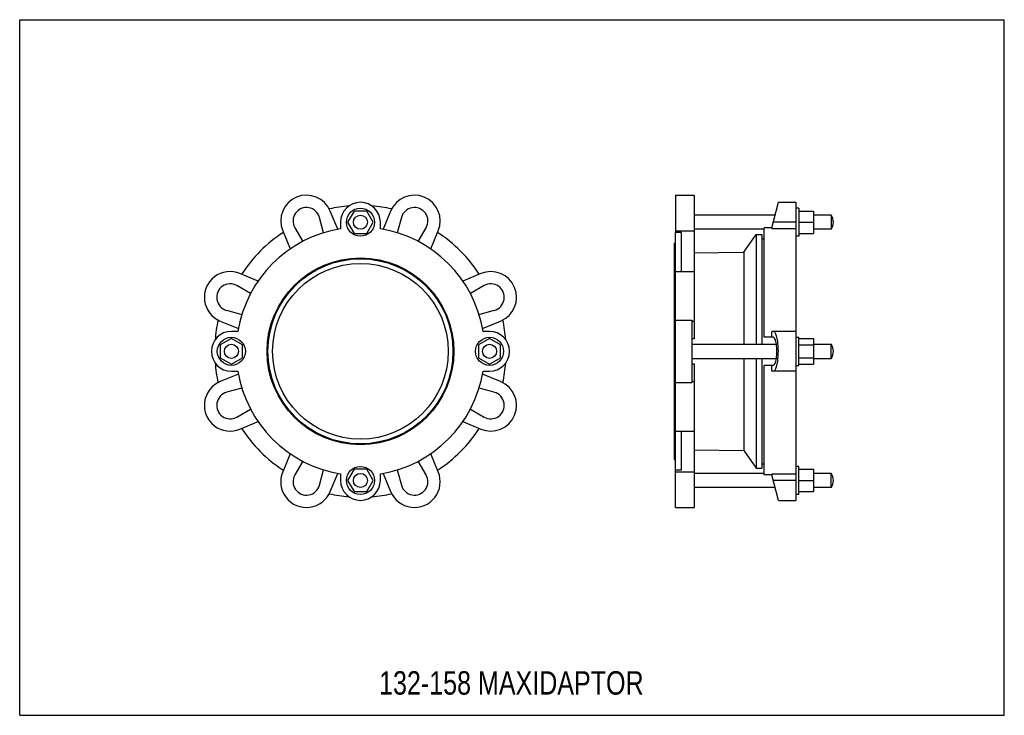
# Model space of a CAD drawing. Header units: millimetres. Extents: x 0 to 841, y 0 to 594.
import ezdxf

# ---------------------------------------------------------------- set-up
doc = ezdxf.new("R2010")
doc.units = ezdxf.units.MM
doc.header["$LTSCALE"] = 46.255
doc.layers.get('0').update_dxf_attribs({"linetype": 'CONTINUOUS'})
doc.layers.add('02___PRT_ALL_AXES', color=7, linetype='CONTINUOUS')
doc.styles.get("Standard").update_dxf_attribs({"font": 'txt', "width": 0.8})

msp = doc.modelspace()

# ---------------------------------------------------------------- linework, layer by layer
at = {"color": 7, "linetype": 'Continuous'}
for p, q in [((0, 0), (0, 594)), ((0, 594), (841, 594)), ((841, 0), (841, 594)), ((560.01, 444.13), (560.01, 413.71)), ((642.51, 416.17), (648.01, 438.06)), ((648.01, 438.06), (663.01, 438.06)), ((663.01, 438.05), (663.01, 183.56)), ((285.58, 430.56), (280.09, 421.06)), ((296.55, 430.56), (285.58, 430.56)), ((302.03, 421.06), (296.55, 430.56)), ((665.51, 430.56), (677.96, 430.56)), ((677.96, 430.56), (677.96, 411.56)), ((259.57, 412.07), (256.05, 425.13)), ((274.06, 421.06), (274.06, 415.48)), ((280.09, 421.06), (285.58, 411.56)), ((296.55, 411.56), (302.03, 421.06)), ((308.06, 415.48), (308.06, 421.06)), ((326.07, 425.13), (322.55, 412.07)), ((663.01, 421.06), (643.74, 421.06)), ((665.51, 421.06), (677.96, 421.06)), ((693.01, 427.06), (677.96, 427.06)), ((234.98, 416.4), (241.73, 404.68)), ((340.4, 404.68), (347.15, 416.4)), ((560.01, 177.48), (560.01, 412.31)), ((565.01, 412.31), (565.01, 378.92)), ((636.01, 322.81), (636.01, 416.17)), ((642.51, 416.17), (636.01, 416.17)), ((642.51, 416.17), (642.51, 415.48)), ((663.01, 415.48), (642.51, 415.48)), ((693.01, 415.06), (677.96, 415.06)), ((285.58, 411.56), (296.55, 411.56)), ((634.01, 406.86), (636.01, 406.86)), ((665.51, 411.56), (677.96, 411.56)), ((576.01, 394.96), (618.48, 395.52)), ((560.01, 378.92), (576.01, 378.92)), ((576.01, 378.92), (576.01, 321.57)), ((203.66, 370.82), (188.16, 377.24)), ((393.97, 377.24), (378.46, 370.82)), ((197.19, 360.14), (185.47, 366.89)), ((396.66, 366.89), (384.94, 360.14)), ((176.74, 345.82), (189.8, 342.3)), ((392.33, 342.3), (405.38, 345.82)), ((171.32, 336.59), (186.83, 330.17)), ((395.3, 330.17), (410.81, 336.59)), ((560.01, 337.47), (574.01, 337.47)), ((574.01, 337.47), (574.01, 284.14)), ((574.01, 336.59), (576.01, 336.59)), ((186.39, 327.81), (180.81, 327.81)), ((401.31, 321.78), (391.81, 316.29)), ((401.31, 327.81), (395.74, 327.81)), ((410.81, 316.29), (401.31, 321.78)), ((576.01, 321.57), (574.01, 321.56)), ((643.74, 322.81), (636.01, 322.81)), ((642.51, 322.81), (642.51, 327.81)), ((663.01, 327.81), (642.51, 327.81)), ((391.81, 316.29), (391.81, 305.32)), ((410.81, 305.32), (410.81, 316.29)), ((391.81, 305.32), (401.31, 299.84)), ((401.31, 299.84), (410.81, 305.32)), ((574.01, 300.06), (576.01, 300.05)), ((576.01, 300.05), (576.01, 177.48)), ((643.74, 298.81), (636.01, 298.81)), ((636.01, 205.44), (636.01, 298.81)), ((642.51, 293.81), (642.51, 298.81)), ((186.83, 291.44), (171.32, 285.02)), ((180.81, 293.81), (186.39, 293.81)), ((410.81, 285.02), (395.3, 291.44)), ((395.74, 293.81), (401.31, 293.81)), ((663.01, 293.81), (642.51, 293.81)), ((189.8, 279.32), (176.74, 275.8)), ((405.38, 275.8), (392.33, 279.32)), ((560.01, 284.14), (574.01, 284.14)), ((574.01, 285.02), (576.01, 285.02)), ((185.47, 254.72), (197.19, 261.47)), ((384.94, 261.47), (396.66, 254.72)), ((188.16, 244.37), (203.66, 250.79)), ((378.46, 250.79), (393.97, 244.37)), ((560.01, 242.69), (576.01, 242.69)), ((565.01, 242.69), (565.01, 209.3)), ((231.05, 223.41), (224.63, 207.9)), ((357.5, 207.9), (351.08, 223.41)), ((576.01, 226.65), (618.48, 226.09)), ((241.73, 216.93), (234.98, 205.21)), ((347.15, 205.21), (340.4, 216.93)), ((634.01, 214.76), (636.01, 214.76)), ((256.05, 196.49), (259.57, 209.54)), ((265.28, 191.06), (271.7, 206.57)), ((274.06, 206.13), (274.06, 200.56)), ((308.06, 200.56), (308.06, 206.13)), ((310.43, 206.57), (316.85, 191.06)), ((322.55, 209.54), (326.07, 196.49)), ((565.01, 209.3), (560.01, 209.3)), ((560.01, 207.9), (576.01, 207.9)), ((642.51, 205.44), (636.01, 205.44)), ((642.51, 206.13), (663.01, 206.13)), ((642.51, 206.13), (642.51, 205.44)), ((648.01, 183.56), (642.51, 205.44)), ((663.01, 200.56), (643.74, 200.56)), ((560.01, 177.48), (576.01, 177.48)), ((648.01, 183.56), (663.01, 183.56)), ((0, 0), (841, 0))]:
    msp.add_line(p, q, dxfattribs=at)
for radius in [12, 6]:
    msp.add_circle((401.31, 310.81), radius, dxfattribs=at)
for centre, radius, start, end in [((291.06, 421.06), 17, 0, 180), ((244.95, 422.13), 11.5, 15.08633, 209.91367), ((291.06, 310.81), 124.5, 94.53809, 102.36711), ((291.06, 310.81), 124.5, 77.63289, 85.46191), ((337.18, 422.13), 11.5, 330.08633, 164.91367), ((291.06, 310.81), 106.05, 99.22441, 170.77559), ((291.06, 310.81), 121, 122.97568, 147.02432), ((291.06, 310.81), 106.05, 9.22444, 80.77559), ((291.06, 310.81), 121, 32.97568, 57.02432), ((179.74, 356.92), 22, 67.5, 247.5), ((402.39, 356.92), 22, 292.5, 112.5), ((179.74, 356.92), 11.5, 60.08633, 254.91367), ((402.39, 356.92), 11.5, 285.08633, 119.91367), ((291.06, 310.81), 124.5, 167.63289, 175.4634), ((291.06, 310.81), 124.5, 4.53665, 12.36711), ((180.81, 310.81), 17, 90, 270), ((401.31, 310.81), 17, 270, 90), ((291.06, 310.81), 124.5, 184.53665, 192.36711), ((291.06, 310.81), 124.5, 347.63289, 355.4634), ((291.06, 310.81), 106.05, 189.22442, 260.77559), ((291.06, 310.81), 106.05, 279.22442, 350.77559), ((179.74, 264.69), 22, 112.5, 292.5), ((402.39, 264.69), 22, 247.5, 67.5), ((179.74, 264.69), 11.5, 105.08633, 299.91367), ((402.39, 264.69), 11.5, 240.08633, 74.91367), ((291.06, 310.81), 121, 212.97568, 237.02432), ((291.06, 310.81), 121, 302.97568, 327.02432), ((244.95, 199.48), 22, 157.5, 337.5), ((244.95, 199.48), 11.5, 150.08633, 344.91367), ((337.18, 199.48), 22, 202.5, 22.5), ((337.18, 199.48), 11.5, 195.08633, 29.91367), ((291.06, 200.56), 17, 180, 360), ((291.06, 310.81), 124.5, 257.63289, 265.4634), ((291.06, 310.81), 124.5, 274.53665, 282.36711)]:
    msp.add_arc(centre, radius, start, end, dxfattribs=at)
for major_axis in [(0, 17), (0, 12)]:
    msp.add_ellipse((643.74, 310.81), major_axis=major_axis, ratio=0.251358, start_param=-3.141593, end_param=0, dxfattribs=at)
at = {"layer": '02___PRT_ALL_AXES', "color": 7, "linetype": 'Continuous'}
for p, q in [((560.01, 444.13), (576.01, 444.13)), ((576.01, 444.13), (576.01, 378.92)), ((271.7, 415.04), (265.28, 430.55)), ((316.85, 430.55), (310.43, 415.04)), ((665.51, 433.06), (663.01, 433.06)), ((665.51, 433.06), (665.51, 409.06)), ((645.25, 427.06), (576.01, 427.06)), ((693.01, 427.06), (693.01, 415.06)), ((224.63, 413.71), (231.05, 398.21)), ((351.08, 398.21), (357.5, 413.71)), ((560.01, 413.71), (560.01, 412.31)), ((560.01, 413.71), (576.01, 413.71)), ((565.01, 412.31), (560.01, 412.31)), ((636.01, 415.06), (576.01, 415.06)), ((618.48, 395.52), (629.01, 410.56)), ((629.01, 410.56), (629.01, 316.81)), ((629.01, 410.56), (634.01, 410.56)), ((634.01, 410.56), (634.01, 316.81)), ((665.51, 409.06), (663.01, 409.06)), ((559.01, 403.31), (559.01, 218.31)), ((559.01, 403.31), (560.01, 403.31)), ((618.48, 395.52), (618.48, 316.81)), ((180.81, 321.78), (171.31, 316.29)), ((190.31, 316.29), (180.81, 321.78)), ((663.01, 322.81), (665.51, 322.81)), ((665.51, 298.81), (665.51, 322.81)), ((665.51, 321.78), (677.96, 321.78)), ((677.96, 321.78), (677.96, 299.84)), ((171.31, 316.29), (171.31, 305.32)), ((190.31, 305.32), (190.31, 316.29)), ((574.01, 316.81), (646.35, 316.81)), ((665.51, 316.29), (677.96, 316.29)), ((677.96, 316.81), (693.01, 316.81)), ((693.01, 304.81), (693.01, 316.81)), ((171.31, 305.32), (180.81, 299.84)), ((180.81, 299.84), (190.31, 305.32)), ((574.01, 304.81), (646.35, 304.81)), ((618.48, 304.81), (618.48, 226.09)), ((629.01, 304.81), (629.01, 211.06)), ((634.01, 304.81), (634.01, 211.06)), ((665.51, 305.32), (677.96, 305.32)), ((677.96, 304.81), (693.01, 304.81)), ((663.01, 298.81), (665.51, 298.81)), ((665.51, 299.84), (677.96, 299.84)), ((618.48, 226.09), (629.01, 211.06)), ((559.01, 218.31), (560.01, 218.31)), ((629.01, 211.06), (634.01, 211.06)), ((665.51, 212.56), (663.01, 212.56)), ((665.51, 188.56), (665.51, 212.56)), ((285.58, 210.06), (280.09, 200.56)), ((296.55, 210.06), (285.58, 210.06)), ((302.03, 200.56), (296.55, 210.06)), ((636.01, 206.56), (576.01, 206.56)), ((665.51, 210.06), (677.96, 210.06)), ((677.96, 210.06), (677.96, 191.06)), ((693.01, 206.56), (677.96, 206.56)), ((693.01, 194.56), (693.01, 206.56)), ((280.09, 200.56), (285.58, 191.06)), ((296.55, 191.06), (302.03, 200.56)), ((645.25, 194.56), (576.01, 194.56)), ((665.51, 200.56), (677.96, 200.56)), ((693.01, 194.56), (677.96, 194.56)), ((285.58, 191.06), (296.55, 191.06)), ((665.51, 188.56), (663.01, 188.56)), ((665.51, 191.06), (677.96, 191.06))]:
    msp.add_line(p, q, dxfattribs=at)
for centre, radius in [((291.06, 421.06), 12), ((291.06, 421.06), 6), ((291.06, 310.81), 79.75), ((291.06, 310.81), 79), ((291.06, 310.81), 75), ((180.81, 310.81), 12), ((180.81, 310.81), 6), ((291.06, 200.56), 12), ((291.06, 200.56), 6)]:
    msp.add_circle(centre, radius, dxfattribs=at)
for centre, radius, start, end in [((244.95, 422.13), 22, 22.5, 202.5), ((337.18, 422.13), 22, 337.5, 157.5), ((685.01, 421.06), 10, 323.1301, 36.8699), ((685.01, 310.81), 10, 323.1301, 36.8699), ((685.01, 200.56), 10, 323.1301, 36.8699)]:
    msp.add_arc(centre, radius, start, end, dxfattribs=at)

# ---------------------------------------------------------------- texts
at = {"color": 2, "linetype": 'Continuous', "insert": (306.98, 37.66), "char_height": 20, "width": 288, "attachment_point": 1, "line_spacing_factor": 0.9}
msp.add_mtext('132-158 MAXIDAPTOR', dxfattribs=at)

doc.saveas('drawing.dxf')
